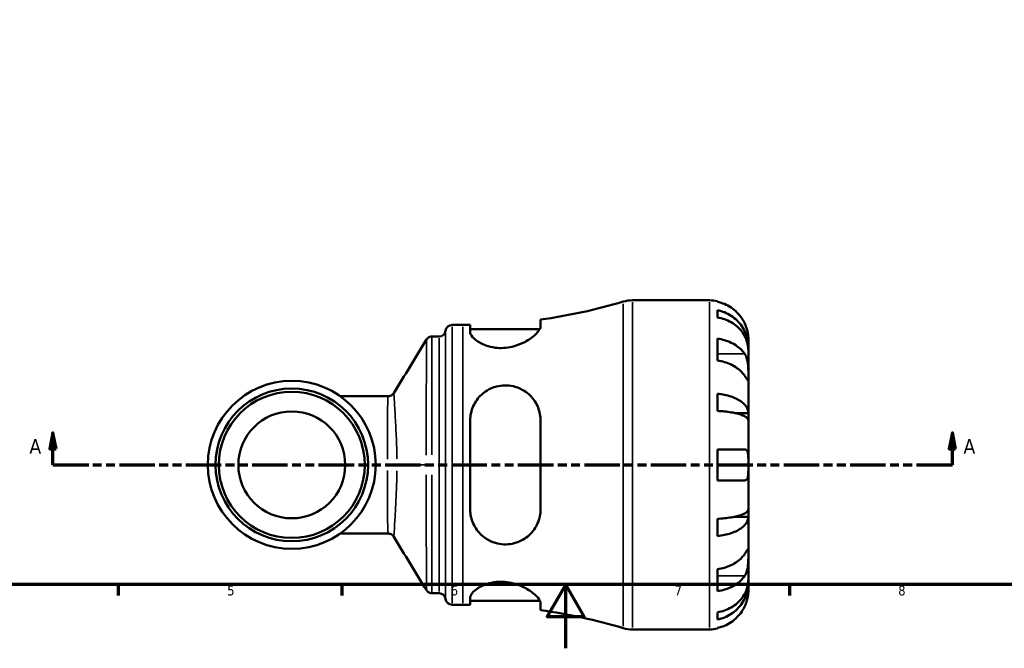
# Model space of a CAD drawing. Header units: millimetres. Extents: x 0 to 902, y -201 to 594.
# Tile 1 of 5: x 249 to 558, y 0 to 197. Entities that reach past the tile are written whole.
import ezdxf

# ---------------------------------------------------------------- set-up
doc = ezdxf.new("R2010")
doc.units = ezdxf.units.MM
doc.linetypes.add('DOUBLE_DASH_CHAIN', pattern=[1.2403, 0.6614, -0.0827, 0.1654, -0.0827, 0.1654, -0.0827])
for name, color, linetype, lineweight in [('Border (ANSI)', 7, 'Continuous', 70), ('Section Line (ANSI)', 7, 'DOUBLE_DASH_CHAIN', 70), ('Visible (ANSI)', 7, 'Continuous', 50), ('Visible Narrow (ANSI)', 7, 'Continuous', 35)]:
    doc.layers.add(name, color=color, linetype=linetype, lineweight=lineweight)
doc.styles.add('Label Text (ANSI)', font='tahoma.ttf')
doc.styles.add('Note Text (ANSI)', font='tahoma.ttf')

# ---------------------------------------------------------------- blocks, each defined once
blk = doc.blocks.new('Borders Default Border')
at = {"layer": 'Border (ANSI)'}
for p, q in [((280.3333282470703, 20), (280.3333282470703, 16.55200004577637)), ((350.4166793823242, 20), (350.4166793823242, 16.55200004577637)), ((490.5833435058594, 20), (490.5833435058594, 16.55200004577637))]:
    blk.add_line(p, q, dxfattribs=at)
at = {"layer": 'Border (ANSI)', "flags": 128}
for points in [[(20, 20), (20, 574.0000152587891), (820.9999847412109, 574.0000152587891), (820.9999847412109, 20), (20, 20)], [(420.4999923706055, 0), (420.4999923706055, 20), (414.7264862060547, 10), (426.2734985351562, 10), (420.4999923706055, 20)]]:
    blk.add_lwpolyline(points, dxfattribs=at)
at = {"layer": 'Border (ANSI)', "color": 230, "true_color": 0xff0080, "char_height": 3.048000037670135, "attachment_point": 7, "style": 'Note Text (ANSI)'}
for s, insert in [('5', (314.4825383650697, 16.48777954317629)), ('6', (384.485404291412, 16.48777954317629)), ('7', (454.5979985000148, 16.55199996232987)), ('8', (524.6301253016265, 16.48283951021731))]:
    blk.add_mtext(s, dxfattribs=dict(at, insert=insert))
blk = doc.blocks.new('2dTransSection0')
at = {"layer": 'Section Line (ANSI)', "linetype": 'Continuous'}
for p, q in [((259.8786636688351, 67.40095770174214), (258.8786636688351, 62.40095770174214)), ((259.8786636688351, 62.40095770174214), (259.8786636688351, 67.40095770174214)), ((260.8786636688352, 62.40095770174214), (259.8786636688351, 67.40095770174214)), ((541.5963106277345, 67.40095770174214), (540.5963106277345, 62.40095770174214)), ((541.5963106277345, 62.40095770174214), (541.5963106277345, 67.40095770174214)), ((542.5963106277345, 62.40095770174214), (541.5963106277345, 67.40095770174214)), ((258.8786636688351, 62.40095770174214), (260.8786636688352, 62.40095770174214)), ((259.8786636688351, 57.40095770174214), (259.8786636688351, 62.40095770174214)), ((540.5963106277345, 62.40095770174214), (542.5963106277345, 62.40095770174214)), ((541.5963106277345, 57.40095770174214), (541.5963106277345, 62.40095770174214)), ((259.8786636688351, 57.40095770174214), (271.0859527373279, 57.40095770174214)), ((530.3890215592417, 57.40095770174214), (541.5963106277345, 57.40095770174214))]:
    blk.add_line(p, q, dxfattribs=at)
at = {"layer": 'Section Line (ANSI)', "linetype": 'DOUBLE_DASH_CHAIN', "ltscale": 16.77698135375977}
blk.add_line((259.8786636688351, 57.40095770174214), (541.5963106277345, 57.40095770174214), dxfattribs=at)
at = {"layer": 'Section Line (ANSI)', "linetype": 'Continuous', "flags": 128}
for points in [[(260.878661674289, 62.40095770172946), (259.8786673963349, 67.40095770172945), (258.8786635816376, 62.40095770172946), (260.878661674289, 62.40095770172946)], [(542.5963149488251, 62.40095770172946), (541.5963111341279, 67.40095770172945), (540.5963073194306, 62.40095770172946), (542.5963149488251, 62.40095770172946)]]:
    blk.add_lwpolyline(points, dxfattribs=at)
at = {"layer": 'Section Line (ANSI)'}
for points in [[(260.878661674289, 62.40095770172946), (259.8786673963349, 67.40095770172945), (258.8786635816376, 62.40095770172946), (260.878661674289, 62.40095770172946)], [(542.5963149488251, 62.40095770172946), (541.5963111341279, 67.40095770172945), (540.5963073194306, 62.40095770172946), (542.5963149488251, 62.40095770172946)]]:
    blk.add_solid(points, dxfattribs=at)
at = {"layer": 'Section Line (ANSI)', "char_height": 4.571999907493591, "attachment_point": 7, "style": 'Label Text (ANSI)'}
for insert in [(252.5184078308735, 60.90095770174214), (545.0670497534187, 60.90095770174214)]:
    blk.add_mtext('A', dxfattribs=dict(at, insert=insert))

msp = doc.modelspace()

# ---------------------------------------------------------------- linework, layer by layer
at = {"layer": 'Visible (ANSI)'}
for p, q in [((441.4115846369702, 108.9009577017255), (465.5683131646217, 108.9009577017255)), ((467.9933131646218, 108.6559829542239), (467.9933131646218, 108.4260016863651)), ((467.9933131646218, 105.7952047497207), (467.9933131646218, 103.5597537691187)), ((412.6133131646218, 100.7018849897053), (412.6133131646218, 102.8659981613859)), ((384.9058131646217, 101.1759577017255), (388.2458131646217, 101.1759577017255)), ((390.5633131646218, 101.1911719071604), (390.5633131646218, 98.93989437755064)), ((390.5633131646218, 99.91595770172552), (412.3984392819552, 99.91595770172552)), ((378.6028701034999, 97.57095770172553), (380.818127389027, 97.57095770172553)), ((467.9933131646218, 96.9105802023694), (467.9933131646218, 90.05164442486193)), ((477.6933131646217, 94.24226523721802), (477.6933131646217, 96.77595770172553)), ((477.6933131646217, 94.242265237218), (477.642127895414, 94.242265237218)), ((477.6933131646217, 93.27790298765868), (477.6933131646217, 94.24226523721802)), ((477.6933131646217, 85.2432872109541), (477.6933131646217, 93.27790298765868)), ((477.6933131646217, 73.62548918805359), (477.6933131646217, 85.24328721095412)), ((364.8944530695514, 78.91230770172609), (349.8099490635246, 78.91230770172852)), ((467.9933131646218, 79.68196215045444), (467.9933131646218, 74.28510607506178)), ((390.5633131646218, 71.26095770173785), (390.5633131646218, 43.54095770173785)), ((412.6133131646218, 43.54095770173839), (412.6133131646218, 71.26095770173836)), ((477.6933131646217, 73.62548918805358), (473.4015756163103, 73.62548918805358)), ((477.6933131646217, 71.29731276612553), (477.6933131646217, 73.62548918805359)), ((477.6933131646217, 57.40095770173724), (477.6933131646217, 71.29731276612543)), ((467.9933131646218, 62.25095770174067), (467.9933131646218, 52.55095770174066)), ((477.6933131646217, 43.50460263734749), (477.6933131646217, 57.40095770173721)), ((477.6933131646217, 41.17642621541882), (477.6933131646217, 43.50460263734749)), ((467.9933131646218, 40.51680932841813), (467.9933131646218, 35.11995325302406)), ((477.6933131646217, 41.17642621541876), (473.4015756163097, 41.17642621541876)), ((477.6933131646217, 29.55862819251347), (477.6933131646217, 41.17642621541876)), ((349.8099490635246, 35.88960770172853), (364.8944530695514, 35.88960770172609)), ((477.6933131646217, 21.52401241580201), (477.6933131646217, 29.55862819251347)), ((467.9933131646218, 24.75027097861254), (467.9933131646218, 17.89133520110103)), ((477.6933131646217, 20.55965016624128), (477.642127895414, 20.55965016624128)), ((477.6933131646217, 20.55965016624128), (477.6933131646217, 21.52401241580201)), ((477.6933131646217, 18.02595770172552), (477.6933131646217, 20.55965016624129)), ((378.6028701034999, 17.23095770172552), (380.818127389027, 17.23095770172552)), ((390.5633131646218, 15.86202102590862), (390.5633131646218, 13.61074349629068)), ((384.9058131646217, 13.62595770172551), (388.2458131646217, 13.62595770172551)), ((390.5633131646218, 14.88595770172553), (412.3984392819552, 14.88595770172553)), ((412.6133131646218, 11.9359172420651), (412.6133131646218, 14.10003041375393)), ((467.9933131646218, 11.24216163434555), (467.9933131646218, 9.006710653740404)), ((467.9933131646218, 6.375913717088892), (467.9933131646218, 6.145932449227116)), ((441.4115846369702, 5.900957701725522), (465.5683131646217, 5.900957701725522))]:
    msp.add_line(p, q, dxfattribs=at)
for centre, radius in [((334.6933131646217, 57.40095770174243), 26.29165), ((334.6933131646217, 57.40095770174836), 23.9015), ((334.6933131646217, 57.40095770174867), 22.8715), ((334.6933131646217, 57.40095770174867), 16.73105)]:
    msp.add_circle(centre, radius, dxfattribs=at)
for centre, radius, start, end in [((388.2458131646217, 277.6898658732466), 176.513908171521, 277.9349435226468, 286.5344708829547), ((441.4115846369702, 98.60095770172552), 10.3, 90, 106.5344708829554), ((465.5683131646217, 96.77595770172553), 12.125, 78.46304096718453, 90), ((380.818127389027, 99.63095770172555), 2.06, 270, 352.8192442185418), ((384.9058131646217, 99.11595770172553), 2.06, 90, 172.8192442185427), ((388.2458131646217, 277.6898658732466), 176.5139081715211, 270, 270.7522737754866), ((380.818127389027, 15.17095770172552), 2.06, 7.180755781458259, 90), ((384.9058131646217, 15.68595770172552), 2.06, 187.180755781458, 270), ((388.2458131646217, -162.8879504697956), 176.513908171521, 89.24772622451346, 90), ((388.2458131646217, -162.8879504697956), 176.513908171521, 73.46552911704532, 82.06505647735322), ((441.4115846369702, 16.20095770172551), 10.3, 253.4655291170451, 270), ((465.5683131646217, 18.02595770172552), 12.125, 270, 281.5369590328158)]:
    msp.add_arc(centre, radius, start, end, dxfattribs=at)
for points, knots in [([(476.5615339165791, 101.625957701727), (476.3071853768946, 102.1758683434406), (475.9968268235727, 102.7354257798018), (475.1894074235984, 103.9480498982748), (474.6626697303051, 104.5815476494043), (473.6035468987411, 105.643691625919), (472.9739800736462, 106.1705585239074), (471.6177962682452, 107.0794171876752), (470.8911698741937, 107.4613949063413), (469.5283021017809, 108.0272989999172), (468.7698611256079, 108.2667750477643), (467.9933131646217, 108.4260016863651)], [5.914314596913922, 5.914314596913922, 5.914314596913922, 5.914314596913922, 6.089730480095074, 6.089730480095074, 6.315130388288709, 6.315130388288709, 6.539719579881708, 6.539719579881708, 6.764308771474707, 6.764308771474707, 6.982426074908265, 6.982426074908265, 6.982426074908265, 6.982426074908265]), ([(467.9933131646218, 105.7952047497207), (468.7705645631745, 105.6410769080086), (469.5297351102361, 105.4091854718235), (470.8931959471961, 104.8613909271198), (471.619834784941, 104.4918307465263), (472.9761360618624, 103.6124704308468), (473.6058056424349, 103.1026806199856), (474.6646842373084, 102.0753087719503), (475.1911477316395, 101.4628065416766), (476.0988695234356, 100.1440758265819), (476.4801442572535, 99.4378579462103), (477.0544659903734, 98.09218161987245), (477.2999289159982, 97.32851426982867), (477.619341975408, 95.76823228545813), (477.6933131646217, 94.97162169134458), (477.6933131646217, 94.24226523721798)], [0.2300348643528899, 0.2300348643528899, 0.2300348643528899, 0.2300348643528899, 0.4483378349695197, 0.4483378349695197, 0.6728956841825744, 0.6728956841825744, 0.8974535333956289, 0.8974535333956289, 1.122626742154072, 1.122626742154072, 1.347799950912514, 1.347799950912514, 1.57380570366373, 1.57380570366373, 1.799811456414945, 1.799811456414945, 1.799811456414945, 1.799811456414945]), ([(477.6933131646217, 93.27790298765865), (477.6933131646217, 93.92701347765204), (477.619341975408, 94.63597860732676), (477.2999289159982, 96.02459373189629), (477.0544659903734, 96.70424013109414), (476.4801442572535, 97.90186114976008), (476.0988695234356, 98.53037884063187), (475.1911477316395, 99.70401888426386), (474.6646842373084, 100.2491317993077), (473.6058056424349, 101.1634691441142), (472.9761360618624, 101.6171703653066), (471.619834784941, 102.3997808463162), (470.8931959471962, 102.7286809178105), (469.5297351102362, 103.216205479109), (468.7705645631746, 103.4225835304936), (467.9933131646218, 103.5597537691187)], [5.405432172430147, 5.405432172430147, 5.405432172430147, 5.405432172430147, 5.631437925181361, 5.631437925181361, 5.857443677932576, 5.857443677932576, 6.082616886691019, 6.082616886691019, 6.307790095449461, 6.307790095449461, 6.532347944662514, 6.532347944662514, 6.756905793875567, 6.756905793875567, 6.975208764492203, 6.975208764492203, 6.975208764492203, 6.975208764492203]), ([(412.6133131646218, 100.7018849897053), (412.6133131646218, 100.4620195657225), (412.5369790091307, 100.1922636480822), (412.0790678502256, 99.27850780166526), (411.4592221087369, 98.55783679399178), (409.6917081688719, 97.05272000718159), (408.5120547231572, 96.26107210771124), (406.106466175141, 95.1027514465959), (404.9777177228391, 94.67986279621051), (402.8909852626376, 94.17792361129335), (401.987537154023, 94.04012793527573), (400.1896653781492, 93.93904212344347), (399.3202626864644, 93.97097400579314), (397.3920270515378, 94.21426192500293), (396.3825439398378, 94.47043846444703), (394.2006359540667, 95.26101707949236), (393.138491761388, 95.85799715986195), (391.5089677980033, 97.09483451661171), (390.9499180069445, 97.73687889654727), (390.610858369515, 98.5329817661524), (390.5633131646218, 98.7426014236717), (390.5633131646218, 98.93989437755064)], [-3.947369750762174, -3.947369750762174, -3.947369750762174, -3.947369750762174, -3.709620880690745, -3.709620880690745, -3.209367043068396, -3.209367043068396, -2.684456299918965, -2.684456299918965, -2.301984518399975, -2.301984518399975, -2.025308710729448, -2.025308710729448, -1.758673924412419, -1.758673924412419, -1.415047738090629, -1.415047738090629, -0.933267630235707, -0.933267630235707, -0.4404998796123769, -0.4404998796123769, -0.2526284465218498, -0.2526284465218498, -0.2526284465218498, -0.2526284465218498]), ([(477.6933131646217, 96.77595770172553), (477.6933131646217, 96.77595770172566), (477.6938225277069, 96.83460528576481), (477.6894468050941, 97.07766003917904), (477.6838752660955, 97.27268065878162), (477.6391703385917, 97.86093123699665), (477.5900586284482, 98.28957136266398), (477.4260122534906, 99.12624810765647), (477.3383737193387, 99.4902712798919), (477.1429905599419, 100.150101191), (477.0474736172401, 100.4356451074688), (476.8295155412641, 101.0161099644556), (476.7073397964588, 101.3088713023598), (476.5703216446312, 101.6069292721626), (476.5659330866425, 101.6164465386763), (476.5615339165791, 101.625957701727)], [-3.375359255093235, -3.375359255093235, -3.375359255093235, -3.375359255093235, -3.24472064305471, -3.24472064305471, -3.100812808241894, -3.100812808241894, -2.913185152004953, -2.913185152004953, -2.785408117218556, -2.785408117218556, -2.690943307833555, -2.690943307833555, -2.594272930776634, -2.594272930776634, -2.591082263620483, -2.591082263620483, -2.591082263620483, -2.591082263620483]), ([(378.6028701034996, 97.57095770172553), (378.3830739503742, 97.57095770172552), (378.1648350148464, 97.53368521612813), (377.7801555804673, 97.4106001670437), (377.6152948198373, 97.32576219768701), (377.3489505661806, 97.15306919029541), (377.2460515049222, 97.06530876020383), (377.0810536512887, 96.90417915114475), (377.0185968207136, 96.83032507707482), (376.9172055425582, 96.69806144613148), (376.8783191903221, 96.63942802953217), (376.8453938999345, 96.5856881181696), (376.8445510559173, 96.58430877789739), (376.8437130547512, 96.58293375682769)], [6.283188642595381, 6.283188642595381, 6.283188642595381, 6.283188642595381, 6.283581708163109, 6.283581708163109, 6.283985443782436, 6.283985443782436, 6.284389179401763, 6.284389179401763, 6.284792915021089, 6.284792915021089, 6.285196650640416, 6.285196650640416, 6.285207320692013, 6.285207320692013, 6.285207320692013, 6.285207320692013]), ([(467.9933131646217, 96.91058020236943), (468.769861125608, 96.79798996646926), (469.5283021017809, 96.62865482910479), (470.8911698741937, 96.22850020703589), (471.6177962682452, 95.95840117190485), (472.9739800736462, 95.31574104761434), (473.6035468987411, 94.94318989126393), (474.6626697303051, 94.19214068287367), (475.1894074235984, 93.74419012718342), (475.9968268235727, 92.88673538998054), (476.3071853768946, 92.49106853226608), (476.5615339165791, 92.10222298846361)], [0.2300371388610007, 0.2300371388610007, 0.2300371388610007, 0.2300371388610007, 0.4481544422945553, 0.4481544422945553, 0.6727436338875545, 0.6727436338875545, 0.8973328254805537, 0.8973328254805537, 1.122732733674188, 1.122732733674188, 1.29814861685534, 1.29814861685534, 1.29814861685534, 1.29814861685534]), ([(476.5615339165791, 85.24328721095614), (476.3071853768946, 85.63213275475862), (475.9968268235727, 86.02779961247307), (475.1894074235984, 86.88525434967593), (474.6626697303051, 87.3332049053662), (473.6035468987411, 88.08425411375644), (472.9739800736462, 88.45680527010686), (471.6177962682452, 89.09946539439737), (470.8911698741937, 89.36956442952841), (469.5283021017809, 89.76971905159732), (468.7698611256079, 89.93905418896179), (467.9933131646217, 90.05164442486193)], [5.914314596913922, 5.914314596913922, 5.914314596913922, 5.914314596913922, 6.089730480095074, 6.089730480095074, 6.315130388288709, 6.315130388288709, 6.539719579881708, 6.539719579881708, 6.764308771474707, 6.764308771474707, 6.982426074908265, 6.982426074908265, 6.982426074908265, 6.982426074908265]), ([(476.5615339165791, 92.10222298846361), (476.6151757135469, 92.02021593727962), (476.6671855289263, 91.93470682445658), (476.8493993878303, 91.61208365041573), (476.968345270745, 91.35603078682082), (477.1861228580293, 90.78059796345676), (477.2814170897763, 90.46117141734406), (477.4726177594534, 89.64098703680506), (477.5481169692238, 89.13251966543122), (477.65597040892, 88.00435458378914), (477.6770289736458, 87.39734442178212), (477.695565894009, 86.23597786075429), (477.6933131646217, 85.69702215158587), (477.6933131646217, 85.2432872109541)], [-0.7809009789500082, -0.7809009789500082, -0.7809009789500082, -0.7809009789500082, -0.7424964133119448, -0.7424964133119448, -0.6416801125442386, -0.6416801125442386, -0.5330879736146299, -0.5330879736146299, -0.3772794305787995, -0.3772794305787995, -0.1925034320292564, -0.1925034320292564, 0, 0, 0, 0]), ([(477.6933131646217, 85.2432872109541), (477.6933131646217, 84.97516044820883), (477.69360980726, 84.73942780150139), (477.691114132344, 84.32864609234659), (477.6880573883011, 84.16055552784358), (477.6633243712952, 83.88369946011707), (477.6361498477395, 83.81107648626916), (477.5250611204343, 83.83690747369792), (477.4444682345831, 83.9275177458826), (477.2469803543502, 84.20080533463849), (477.1499087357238, 84.3453450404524), (476.9268406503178, 84.68351618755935), (476.8031678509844, 84.87345020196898), (476.6322776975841, 85.13508432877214), (476.5972652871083, 85.18866144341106), (476.5615339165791, 85.24328721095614)], [0, 0, 0, 0, 0.1137565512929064, 0.1137565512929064, 0.2353809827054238, 0.2353809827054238, 0.394308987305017, 0.394308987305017, 0.5463068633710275, 0.5463068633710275, 0.6520405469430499, 0.6520405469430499, 0.7538182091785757, 0.7538182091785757, 0.7793379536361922, 0.7793379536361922, 0.7793379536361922, 0.7793379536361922]), ([(390.5633131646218, 71.26095770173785), (390.5633131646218, 71.27129588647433), (390.5633277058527, 71.28163335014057), (390.5656127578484, 72.09397386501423), (390.6552722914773, 72.88617868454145), (391.1519382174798, 75.1177877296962), (391.7705132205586, 76.49183637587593), (393.4865279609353, 78.87888058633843), (394.5792480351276, 79.90409124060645), (396.7676386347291, 81.23157698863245), (397.7523543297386, 81.65386936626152), (399.6440310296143, 82.14801816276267), (400.5079864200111, 82.26751615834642), (402.3177170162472, 82.30170411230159), (403.2379452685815, 82.19982905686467), (405.3387397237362, 81.70328090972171), (406.4635053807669, 81.22019988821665), (408.8222964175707, 79.73390728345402), (409.9621106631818, 78.60309278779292), (411.6077899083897, 76.08058154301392), (412.1646159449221, 74.71250033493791), (412.551998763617, 72.5968589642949), (412.6133131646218, 71.93251583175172), (412.6133131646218, 71.26095770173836)], [-3.89554083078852, -3.89554083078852, -3.89554083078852, -3.89554083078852, -3.892275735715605, -3.892275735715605, -3.638943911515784, -3.638943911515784, -3.157972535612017, -3.157972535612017, -2.685781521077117, -2.685781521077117, -2.357583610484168, -2.357583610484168, -2.094208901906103, -2.094208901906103, -1.81103676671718, -1.81103676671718, -1.42306939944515, -1.42306939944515, -0.897973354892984, -0.897973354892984, -0.4181575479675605, -0.4181575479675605, -0.2054532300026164, -0.2054532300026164, -0.2054532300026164, -0.2054532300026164]), ([(366.6454852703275, 79.89101388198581), (366.6125752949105, 79.83739347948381), (366.5726122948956, 79.77742793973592), (366.4686214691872, 79.64288343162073), (366.4046077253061, 79.56808021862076), (366.2368248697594, 79.40647325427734), (366.1326573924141, 79.3192574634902), (365.8669405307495, 79.14989292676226), (365.70417189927, 79.06798865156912), (365.3254805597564, 78.94819253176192), (365.1097570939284, 78.91230770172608), (364.8944530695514, 78.91230770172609)], [1.535033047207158, 1.535033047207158, 1.535033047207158, 1.535033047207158, 1.538643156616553, 1.538643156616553, 1.542253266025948, 1.542253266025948, 1.545863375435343, 1.545863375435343, 1.549473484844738, 1.549473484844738, 1.553083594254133, 1.553083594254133, 1.553083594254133, 1.553083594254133]), ([(467.9933131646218, 79.68196215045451), (468.7705645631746, 79.60116270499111), (469.5297351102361, 79.47959674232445), (470.8931959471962, 79.19242282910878), (471.619834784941, 78.99868588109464), (472.9761360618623, 78.5376930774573), (473.6058056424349, 78.27044263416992), (474.6646842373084, 77.73185677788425), (475.1911477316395, 77.41076073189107), (476.0988695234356, 76.71943391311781), (476.4801442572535, 76.3492086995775), (477.0544659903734, 75.64375600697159), (477.2999289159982, 75.24341368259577), (477.619341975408, 74.4254568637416), (477.6933131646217, 74.00784448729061), (477.6933131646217, 73.62548918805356)], [0.2300348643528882, 0.2300348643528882, 0.2300348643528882, 0.2300348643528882, 0.4483378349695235, 0.4483378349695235, 0.6728956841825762, 0.6728956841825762, 0.8974535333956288, 0.8974535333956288, 1.122626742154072, 1.122626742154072, 1.347799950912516, 1.347799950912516, 1.57380570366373, 1.57380570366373, 1.799811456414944, 1.799811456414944, 1.799811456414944, 1.799811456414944]), ([(477.6933131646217, 71.29731276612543), (477.6933131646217, 71.48593717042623), (477.619341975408, 71.69195467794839), (477.2999289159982, 72.09547103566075), (477.0544659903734, 72.29296884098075), (476.4801442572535, 72.64098440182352), (476.0988695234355, 72.82362476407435), (475.1911477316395, 73.16467171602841), (474.6646842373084, 73.32307556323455), (473.6058056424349, 73.58877198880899), (472.9761360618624, 73.7206125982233), (471.619834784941, 73.94803063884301), (470.8931959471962, 74.04360540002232), (469.5297351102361, 74.1852747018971), (468.7705645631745, 74.24524590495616), (467.9933131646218, 74.28510607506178)], [5.405432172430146, 5.405432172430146, 5.405432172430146, 5.405432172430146, 5.63143792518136, 5.63143792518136, 5.857443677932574, 5.857443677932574, 6.082616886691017, 6.082616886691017, 6.307790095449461, 6.307790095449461, 6.532347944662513, 6.532347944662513, 6.756905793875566, 6.756905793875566, 6.975208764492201, 6.975208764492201, 6.975208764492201, 6.975208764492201]), ([(467.9933131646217, 62.25095770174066), (468.769861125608, 62.25095770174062), (469.5283021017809, 62.25095770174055), (470.8911698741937, 62.25095770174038), (471.6177962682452, 62.25095770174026), (472.9739800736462, 62.25095770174), (473.6035468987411, 62.25095770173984), (474.6626697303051, 62.25095770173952), (475.1894074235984, 62.25095770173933), (475.9968268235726, 62.25095770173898), (476.3071853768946, 62.25095770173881), (476.5615339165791, 62.25095770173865)], [0.2300371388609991, 0.2300371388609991, 0.2300371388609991, 0.2300371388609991, 0.4481544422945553, 0.4481544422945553, 0.6727436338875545, 0.6727436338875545, 0.8973328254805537, 0.8973328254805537, 1.122732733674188, 1.122732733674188, 1.29814861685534, 1.29814861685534, 1.29814861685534, 1.29814861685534]), ([(476.5615339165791, 62.25095770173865), (476.6558956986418, 62.25095770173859), (476.7451469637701, 62.23809321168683), (476.9192407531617, 62.18253826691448), (477.002724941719, 62.13755604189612), (477.1755735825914, 61.99660463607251), (477.2594929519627, 61.89070530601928), (477.4612052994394, 61.51297563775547), (477.5461343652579, 61.1824441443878), (477.656442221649, 60.34008490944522), (477.6771477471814, 59.82951652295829), (477.6955517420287, 58.67772252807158), (477.6933131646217, 58.0431549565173), (477.6933131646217, 57.40095770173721)], [-0.7851646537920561, -0.7851646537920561, -0.7851646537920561, -0.7851646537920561, -0.7167420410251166, -0.7167420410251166, -0.642593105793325, -0.642593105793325, -0.5481733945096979, -0.5481733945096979, -0.3758449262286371, -0.3758449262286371, -0.1926591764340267, -0.1926591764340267, 0, 0, 0, 0]), ([(477.6933131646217, 57.40095770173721), (477.6933131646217, 56.91565866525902), (477.6940887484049, 56.43322090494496), (477.6873168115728, 55.44860830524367), (477.6784866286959, 54.95806706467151), (477.619504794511, 54.11984967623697), (477.5730441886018, 53.76972395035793), (477.4283529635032, 53.22857575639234), (477.3390308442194, 53.02706463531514), (477.1512620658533, 52.78287225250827), (477.0696448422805, 52.70981801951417), (476.8965630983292, 52.60925432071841), (476.8073473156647, 52.57810652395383), (476.6629710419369, 52.5547896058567), (476.6130222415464, 52.55095770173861), (476.5615339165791, 52.55095770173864)], [0, 0, 0, 0, 0.1455897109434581, 0.1455897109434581, 0.3093084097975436, 0.3093084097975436, 0.4583050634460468, 0.4583050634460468, 0.58735107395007, 0.58735107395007, 0.667754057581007, 0.667754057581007, 0.7399915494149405, 0.7399915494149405, 0.7763224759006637, 0.7763224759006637, 0.7763224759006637, 0.7763224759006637]), ([(476.5615339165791, 52.55095770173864), (476.3071853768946, 52.55095770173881), (475.9968268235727, 52.55095770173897), (475.1894074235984, 52.55095770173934), (474.6626697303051, 52.55095770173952), (473.6035468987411, 52.55095770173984), (472.9739800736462, 52.55095770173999), (471.6177962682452, 52.55095770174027), (470.8911698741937, 52.55095770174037), (469.5283021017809, 52.55095770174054), (468.7698611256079, 52.55095770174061), (467.9933131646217, 52.55095770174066)], [5.914314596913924, 5.914314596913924, 5.914314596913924, 5.914314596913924, 6.089730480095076, 6.089730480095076, 6.31513038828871, 6.31513038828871, 6.539719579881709, 6.539719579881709, 6.764308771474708, 6.764308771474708, 6.982426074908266, 6.982426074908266, 6.982426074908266, 6.982426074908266]), ([(412.6133131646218, 43.54095770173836), (412.6133131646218, 42.79157853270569), (412.5369790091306, 42.05141951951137), (412.0790678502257, 39.81381636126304), (411.4592221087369, 38.40734239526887), (409.6917081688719, 35.90224608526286), (408.5120547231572, 34.81165785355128), (406.1064661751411, 33.41618278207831), (404.9777177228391, 32.97742388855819), (402.8909852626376, 32.55678508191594), (401.987537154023, 32.4851303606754), (400.1896653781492, 32.56942118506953), (399.3202626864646, 32.71609120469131), (397.3920270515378, 33.2831500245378), (396.3825439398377, 33.76127666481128), (394.2006359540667, 35.21538495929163), (393.138491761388, 36.30569036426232), (391.5089677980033, 38.8232495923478), (390.9499180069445, 40.26317199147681), (390.6108583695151, 42.36179700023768), (390.5633131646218, 42.94966336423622), (390.5633131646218, 43.54095770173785)], [-3.947369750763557, -3.947369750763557, -3.947369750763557, -3.947369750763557, -3.709620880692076, -3.709620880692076, -3.209367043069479, -3.209367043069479, -2.684456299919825, -2.684456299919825, -2.301984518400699, -2.301984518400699, -2.025308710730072, -2.025308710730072, -1.758673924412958, -1.758673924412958, -1.415047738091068, -1.415047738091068, -0.9332676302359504, -0.9332676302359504, -0.4404998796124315, -0.4404998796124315, -0.2526284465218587, -0.2526284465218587, -0.2526284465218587, -0.2526284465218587]), ([(467.9933131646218, 40.51680932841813), (468.7705645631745, 40.55666949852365), (469.5297351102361, 40.61664070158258), (470.8931959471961, 40.75831000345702), (471.619834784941, 40.8538847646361), (472.9761360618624, 41.08130280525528), (473.6058056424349, 41.21314341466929), (474.6646842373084, 41.4788398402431), (475.1911477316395, 41.63724368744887), (476.0988695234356, 41.97829063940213), (476.4801442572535, 42.16093100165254), (477.0544659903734, 42.5089465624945), (477.2999289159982, 42.70644436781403), (477.619341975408, 43.10996072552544), (477.6933131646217, 43.31597823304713), (477.6933131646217, 43.5046026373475)], [0.230034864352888, 0.230034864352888, 0.230034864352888, 0.230034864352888, 0.4483378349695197, 0.4483378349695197, 0.6728956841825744, 0.6728956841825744, 0.8974535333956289, 0.8974535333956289, 1.122626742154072, 1.122626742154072, 1.347799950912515, 1.347799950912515, 1.57380570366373, 1.57380570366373, 1.799811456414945, 1.799811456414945, 1.799811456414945, 1.799811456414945]), ([(477.6933131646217, 41.17642621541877), (477.6933131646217, 40.79407091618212), (477.619341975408, 40.37645853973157), (477.2999289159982, 39.55850172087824), (477.0544659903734, 39.15815939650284), (476.4801442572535, 38.45270670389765), (476.0988695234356, 38.08248149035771), (475.1911477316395, 37.39115467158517), (474.6646842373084, 37.07005862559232), (473.6058056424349, 36.53147276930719), (472.9761360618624, 36.2642223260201), (471.619834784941, 35.80322952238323), (470.8931959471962, 35.6094925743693), (469.5297351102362, 35.32231866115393), (468.7705645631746, 35.20075269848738), (467.9933131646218, 35.11995325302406)], [5.405432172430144, 5.405432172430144, 5.405432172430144, 5.405432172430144, 5.631437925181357, 5.631437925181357, 5.857443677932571, 5.857443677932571, 6.082616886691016, 6.082616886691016, 6.30779009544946, 6.30779009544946, 6.532347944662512, 6.532347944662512, 6.756905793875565, 6.756905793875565, 6.975208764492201, 6.975208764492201, 6.975208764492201, 6.975208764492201]), ([(364.8944530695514, 35.88960770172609), (365.1097594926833, 35.88960770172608), (365.3254847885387, 35.85372206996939), (365.7041777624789, 35.73392436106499), (365.8669462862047, 35.65201937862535), (366.1326622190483, 35.48265429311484), (366.2368289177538, 35.3954386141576), (366.4046103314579, 35.23383231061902), (366.4686233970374, 35.15902962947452), (366.5726131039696, 35.02448626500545), (366.612575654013, 34.96452133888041), (366.6454852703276, 34.91090152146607)], [-1.553073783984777, -1.553073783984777, -1.553073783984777, -1.553073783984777, -1.549463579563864, -1.549463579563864, -1.545853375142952, -1.545853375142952, -1.54224317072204, -1.54224317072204, -1.538632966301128, -1.538632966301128, -1.535022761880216, -1.535022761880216, -1.535022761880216, -1.535022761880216]), ([(476.5615339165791, 29.55862819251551), (476.6151757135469, 29.64063524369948), (476.6671855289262, 29.72026289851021), (476.8493993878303, 29.99933725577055), (476.9683452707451, 30.18185548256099), (477.1861228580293, 30.51066862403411), (477.2814170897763, 30.65118474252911), (477.4726177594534, 30.90845049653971), (477.5481169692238, 30.98482894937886), (477.65597040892, 30.97172238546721), (477.6770289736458, 30.84869772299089), (477.695565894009, 30.37122555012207), (477.6933131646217, 30.01236313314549), (477.6933131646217, 29.55862819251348)], [-0.7809009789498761, -0.7809009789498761, -0.7809009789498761, -0.7809009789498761, -0.7424964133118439, -0.7424964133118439, -0.6416801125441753, -0.6416801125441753, -0.5330879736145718, -0.5330879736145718, -0.377279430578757, -0.377279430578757, -0.1925034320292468, -0.1925034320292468, 0, 0, 0, 0]), ([(467.9933131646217, 24.75027097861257), (468.769861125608, 24.86286121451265), (469.5283021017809, 25.03219635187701), (470.8911698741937, 25.43235097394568), (471.6177962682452, 25.70245000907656), (472.9739800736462, 26.3451101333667), (473.6035468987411, 26.71766128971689), (474.6626697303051, 27.4687104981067), (475.1894074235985, 27.91666105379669), (475.9968268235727, 28.77411579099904), (476.3071853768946, 29.16978264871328), (476.5615339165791, 29.55862819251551)], [0.230037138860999, 0.230037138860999, 0.230037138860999, 0.230037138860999, 0.4481544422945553, 0.4481544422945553, 0.6727436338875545, 0.6727436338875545, 0.8973328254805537, 0.8973328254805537, 1.122732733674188, 1.122732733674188, 1.29814861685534, 1.29814861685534, 1.29814861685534, 1.29814861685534]), ([(477.6933131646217, 29.55862819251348), (477.6933131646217, 29.29050142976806), (477.69360980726, 28.99187976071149), (477.691114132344, 28.32358784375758), (477.6880573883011, 27.95306936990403), (477.6633243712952, 27.06062555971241), (477.6361498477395, 26.53398314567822), (477.5250611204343, 25.50408282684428), (477.4444682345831, 25.01167515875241), (477.2469803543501, 24.22075301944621), (477.1499087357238, 23.91384347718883), (476.9268406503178, 23.35213237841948), (476.8031678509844, 23.09855326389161), (476.6322776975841, 22.8105052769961), (476.5972652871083, 22.75431818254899), (476.5615339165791, 22.69969241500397)], [0, 0, 0, 0, 0.1137565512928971, 0.1137565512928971, 0.2353809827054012, 0.2353809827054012, 0.3943089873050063, 0.3943089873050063, 0.5463068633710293, 0.5463068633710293, 0.652040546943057, 0.652040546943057, 0.7538182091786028, 0.7538182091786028, 0.7793379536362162, 0.7793379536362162, 0.7793379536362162, 0.7793379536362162]), ([(476.5615339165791, 22.69969241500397), (476.3071853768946, 22.31084687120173), (475.9968268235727, 21.9151800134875), (475.1894074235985, 21.05772527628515), (474.6626697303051, 20.60977472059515), (473.6035468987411, 19.85872551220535), (472.9739800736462, 19.48617435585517), (471.6177962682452, 18.84351423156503), (470.8911698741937, 18.57341519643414), (469.5283021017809, 18.17326057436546), (468.769861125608, 18.00392543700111), (467.9933131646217, 17.89133520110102)], [5.914314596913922, 5.914314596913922, 5.914314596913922, 5.914314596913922, 6.089730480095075, 6.089730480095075, 6.31513038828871, 6.31513038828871, 6.539719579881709, 6.539719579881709, 6.764308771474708, 6.764308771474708, 6.982426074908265, 6.982426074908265, 6.982426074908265, 6.982426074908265]), ([(390.5633131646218, 15.86202102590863), (390.5633131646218, 15.86547049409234), (390.5633277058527, 15.86892380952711), (390.5656127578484, 16.14061427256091), (390.6552722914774, 16.43051535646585), (391.1519382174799, 17.31473195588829), (391.7705132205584, 17.94843347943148), (393.4865279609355, 19.14734040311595), (394.5792480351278, 19.71544722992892), (396.7676386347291, 20.43346829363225), (397.7523543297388, 20.65387445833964), (399.6440310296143, 20.84828842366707), (400.5079864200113, 20.86016432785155), (402.3177170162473, 20.72012677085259), (403.2379452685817, 20.55794039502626), (405.3387397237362, 20.00095698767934), (406.4635053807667, 19.54996452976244), (408.8222964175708, 18.34964921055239), (409.9621106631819, 17.55071856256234), (411.6077899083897, 16.07959218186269), (412.1646159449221, 15.39832432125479), (412.551998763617, 14.55397486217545), (412.6133131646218, 14.31498644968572), (412.6133131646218, 14.10003041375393)], [-3.89554083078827, -3.89554083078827, -3.89554083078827, -3.89554083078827, -3.89227573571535, -3.89227573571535, -3.638943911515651, -3.638943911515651, -3.157972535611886, -3.157972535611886, -2.685781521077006, -2.685781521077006, -2.357583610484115, -2.357583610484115, -2.094208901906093, -2.094208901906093, -1.811036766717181, -1.811036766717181, -1.423069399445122, -1.423069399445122, -0.8979733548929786, -0.8979733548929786, -0.4181575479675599, -0.4181575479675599, -0.2054532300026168, -0.2054532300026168, -0.2054532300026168, -0.2054532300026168]), ([(467.9933131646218, 11.2421616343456), (468.7705645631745, 11.37933187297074), (469.5297351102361, 11.58570992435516), (470.8931959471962, 12.0732344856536), (471.619834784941, 12.40213455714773), (472.9761360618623, 13.18474503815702), (473.6058056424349, 13.63844625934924), (474.6646842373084, 14.55278360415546), (475.1911477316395, 15.09789651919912), (476.0988695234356, 16.27153656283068), (476.4801442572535, 16.90005425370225), (477.0544659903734, 18.09767527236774), (477.2999289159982, 18.77732167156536), (477.619341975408, 20.1659367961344), (477.6933131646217, 20.87490192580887), (477.6933131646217, 21.52401241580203)], [0.2300348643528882, 0.2300348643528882, 0.2300348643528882, 0.2300348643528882, 0.4483378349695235, 0.4483378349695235, 0.6728956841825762, 0.6728956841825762, 0.8974535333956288, 0.8974535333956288, 1.122626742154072, 1.122626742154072, 1.347799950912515, 1.347799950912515, 1.57380570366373, 1.57380570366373, 1.799811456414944, 1.799811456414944, 1.799811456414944, 1.799811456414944]), ([(477.6933131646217, 20.5596501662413), (477.6933131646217, 19.83029371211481), (477.619341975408, 19.0336831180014), (477.2999289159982, 17.47340113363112), (477.0544659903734, 16.70973378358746), (476.4801442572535, 15.36405745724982), (476.0988695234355, 14.65783957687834), (475.1911477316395, 13.3391088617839), (474.6646842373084, 12.72660663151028), (473.6058056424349, 11.6992347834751), (472.9761360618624, 11.18944497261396), (471.619834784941, 10.31008465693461), (470.8931959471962, 9.940524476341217), (469.5297351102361, 9.392729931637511), (468.7705645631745, 9.160838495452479), (467.9933131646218, 9.006710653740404)], [5.405432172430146, 5.405432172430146, 5.405432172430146, 5.405432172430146, 5.63143792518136, 5.63143792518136, 5.857443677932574, 5.857443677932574, 6.082616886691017, 6.082616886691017, 6.307790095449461, 6.307790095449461, 6.532347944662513, 6.532347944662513, 6.756905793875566, 6.756905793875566, 6.975208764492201, 6.975208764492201, 6.975208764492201, 6.975208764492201]), ([(376.8437130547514, 18.21898164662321), (376.8754215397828, 18.16695327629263), (376.9138438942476, 18.10869015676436), (377.0139701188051, 17.97720935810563), (377.0756225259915, 17.90377412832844), (377.238486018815, 17.74331689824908), (377.3400346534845, 17.65581425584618), (377.6032197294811, 17.48288624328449), (377.7662488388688, 17.39751110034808), (378.153103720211, 17.27037116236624), (378.3771075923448, 17.2309577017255), (378.6028701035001, 17.23095770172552)], [3.1395872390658, 3.1395872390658, 3.1395872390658, 3.1395872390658, 3.139990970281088, 3.139990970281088, 3.140394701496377, 3.140394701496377, 3.140798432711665, 3.140798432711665, 3.141202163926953, 3.141202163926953, 3.141605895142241, 3.141605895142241, 3.141605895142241, 3.141605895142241]), ([(476.5615339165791, 13.17595770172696), (476.6318666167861, 13.32801951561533), (476.699311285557, 13.48127253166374), (476.8802070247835, 13.91430844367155), (476.9857665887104, 14.19403466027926), (477.1868278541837, 14.78745373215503), (477.2777541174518, 15.09730581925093), (477.4703908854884, 15.85759899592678), (477.5479659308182, 16.28189544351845), (477.6562434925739, 17.07635397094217), (477.6770868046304, 17.41647603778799), (477.6955800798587, 17.89904430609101), (477.6933131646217, 18.02595770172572), (477.6933131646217, 18.02595770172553)], [-0.7750770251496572, -0.7750770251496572, -0.7750770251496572, -0.7750770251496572, -0.725603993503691, -0.725603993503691, -0.6359426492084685, -0.6359426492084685, -0.5336564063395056, -0.5336564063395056, -0.3753162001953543, -0.3753162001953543, -0.1921678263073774, -0.1921678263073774, 0, 0, 0, 0]), ([(467.9933131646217, 6.37591371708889), (468.769861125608, 6.535140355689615), (469.5283021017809, 6.774616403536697), (470.8911698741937, 7.340520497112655), (471.6177962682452, 7.722498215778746), (472.9739800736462, 8.631356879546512), (473.6035468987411, 9.158223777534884), (474.6626697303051, 10.22036775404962), (475.1894074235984, 10.85386550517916), (475.9968268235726, 12.06648962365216), (476.3071853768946, 12.62604706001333), (476.5615339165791, 13.17595770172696)], [0.230037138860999, 0.230037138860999, 0.230037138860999, 0.230037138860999, 0.4481544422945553, 0.4481544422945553, 0.6727436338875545, 0.6727436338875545, 0.8973328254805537, 0.8973328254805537, 1.122732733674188, 1.122732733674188, 1.29814861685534, 1.29814861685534, 1.29814861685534, 1.29814861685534])]:
    msp.add_open_spline(points, degree=3, knots=knots, dxfattribs=at)
for points in [[(366.6454852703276, 79.89101388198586), (370.0546862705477, 85.44564367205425), (373.4496794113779, 91.01388688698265), (376.8437130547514, 96.58293375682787)], [(376.8437130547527, 18.21898164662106), (373.4496794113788, 23.78802851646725), (370.0546862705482, 29.35627173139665), (366.6454852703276, 34.91090152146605)]]:
    msp.add_open_spline(points, degree=3, dxfattribs=at)
at = {"layer": 'Visible Narrow (ANSI)'}
for p, q in [((441.4115846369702, 108.2669072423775), (441.4115846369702, 6.535008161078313)), ((465.5683131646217, 6.535008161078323), (465.5683131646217, 108.2669072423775)), ((438.4802855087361, 6.955682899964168), (438.4802855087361, 107.8462325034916)), ((382.8619702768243, 98.85670657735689), (382.8619702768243, 15.94520882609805)), ((384.9058131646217, 100.6370148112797), (384.9058131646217, 14.16490059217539)), ((388.2458131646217, 14.1649005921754), (388.2458131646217, 100.6370148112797)), ((380.818127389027, 17.72551706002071), (380.818127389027, 97.07639834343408)), ((476.1331228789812, 92.10222298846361), (468.4217242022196, 92.10222298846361)), ((367.5233441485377, 57.4009577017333), (364.8391388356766, 57.40095770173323)), ((376.370060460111, 57.40095770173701), (368.0838953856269, 57.40095770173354)), ((376.8890781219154, 57.40095770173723), (378.4161977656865, 57.40095770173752)), ((476.1331228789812, 22.69969241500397), (468.4217242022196, 22.69969241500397))]:
    msp.add_line(p, q, dxfattribs=at)
for points, knots in [([(376.8429264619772, 96.460623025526), (376.8418248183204, 96.1278833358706), (376.8406246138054, 95.1196286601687), (376.8378854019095, 91.49592567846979), (376.836328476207, 88.58912921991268), (376.8335645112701, 81.35533362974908), (376.8323771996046, 77.02971899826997), (376.8309590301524, 68.55156243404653), (376.8305788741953, 64.54119511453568), (376.8304512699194, 60.48038506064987)], [6.36364603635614, 6.36364603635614, 6.36364603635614, 6.36364603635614, 6.685692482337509, 6.685692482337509, 7.075143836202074, 7.075143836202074, 7.464578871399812, 7.464578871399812, 7.77554291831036, 7.77554291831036, 7.77554291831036, 7.77554291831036]), ([(378.515300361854, 60.55242116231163), (378.5166965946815, 64.70169560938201), (378.5207422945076, 68.80031866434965), (378.5337971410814, 77.47491584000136), (378.5435163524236, 81.90737825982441), (378.5627114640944, 89.32986435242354), (378.5721760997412, 92.31803752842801), (378.5874399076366, 96.05986099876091), (378.5936342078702, 97.10407953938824), (378.5990598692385, 97.44638464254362)], [-7.775441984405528, -7.775441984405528, -7.775441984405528, -7.775441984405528, -7.464578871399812, -7.464578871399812, -7.075143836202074, -7.075143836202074, -6.685692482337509, -6.685692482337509, -6.361728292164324, -6.361728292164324, -6.361728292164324, -6.361728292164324]), ([(364.8678370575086, 78.84675847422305), (364.8661056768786, 78.83830790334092), (364.8643727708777, 78.8290310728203), (364.8149931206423, 78.54135482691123), (364.7664012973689, 77.64351069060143), (364.6939554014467, 74.85319892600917), (364.6703163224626, 73.0163303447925), (364.6605730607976, 68.89803754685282), (364.6699728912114, 66.71201069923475), (364.687730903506, 63.12111747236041), (364.6940123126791, 61.85053840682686), (364.699646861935, 60.09070845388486), (364.7008550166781, 59.62225468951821), (364.7017356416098, 59.15212629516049)], [1.632509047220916, 1.632509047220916, 1.632509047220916, 1.632509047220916, 1.647943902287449, 1.647943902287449, 2.072011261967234, 2.072011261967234, 2.474095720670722, 2.474095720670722, 2.819585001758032, 2.819585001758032, 2.998009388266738, 2.998009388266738, 3.062167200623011, 3.062167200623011, 3.062167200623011, 3.062167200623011]), ([(367.6139130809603, 59.24601880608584), (367.6089085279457, 59.72887295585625), (367.6019997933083, 60.21001989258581), (367.5687270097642, 62.0367236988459), (367.5299024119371, 63.36062021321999), (367.3917298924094, 67.10335890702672), (367.2722765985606, 69.38360813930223), (367.0395786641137, 73.68715081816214), (366.931018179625, 75.61223520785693), (366.7664207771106, 78.54425381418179), (366.7107863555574, 79.49280133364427), (366.6696442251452, 79.81387364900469), (366.6668074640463, 79.83292327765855), (366.6640651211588, 79.84811099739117)], [-3.061264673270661, -3.061264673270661, -3.061264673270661, -3.061264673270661, -2.998009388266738, -2.998009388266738, -2.819585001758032, -2.819585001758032, -2.474095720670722, -2.474095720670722, -2.072011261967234, -2.072011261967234, -1.647943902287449, -1.647943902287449, -1.615361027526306, -1.615361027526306, -1.615361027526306, -1.615361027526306]), ([(364.7016789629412, 55.6499292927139), (364.6995563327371, 54.5408893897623), (364.6956450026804, 53.4411444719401), (364.6808177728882, 50.13111287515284), (364.6680733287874, 48.01183460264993), (364.6614342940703, 44.20512916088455), (364.6676548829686, 42.51302449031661), (364.7073294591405, 39.113768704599), (364.7491843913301, 37.6421254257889), (364.8192076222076, 36.35160543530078), (364.843529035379, 36.07468981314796), (364.8677329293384, 35.95634108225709)], [-3.062166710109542, -3.062166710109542, -3.062166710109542, -3.062166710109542, -2.910798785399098, -2.910798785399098, -2.595407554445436, -2.595407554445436, -2.281101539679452, -2.281101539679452, -1.848045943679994, -1.848045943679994, -1.632499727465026, -1.632499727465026, -1.632499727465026, -1.632499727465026]), ([(366.6640272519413, 34.95495470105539), (366.6835814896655, 35.06424274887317), (366.7080653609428, 35.36787904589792), (366.7977967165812, 36.76662339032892), (366.8819259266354, 38.31437203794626), (367.0799050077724, 41.87509864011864), (367.179669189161, 43.6441368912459), (367.3813236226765, 47.61729135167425), (367.482287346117, 49.82640227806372), (367.5790526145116, 53.26883390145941), (367.60175290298, 54.40762810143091), (367.6137685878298, 55.55604876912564)], [1.615351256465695, 1.615351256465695, 1.615351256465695, 1.615351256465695, 1.848045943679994, 1.848045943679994, 2.281101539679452, 2.281101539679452, 2.595407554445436, 2.595407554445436, 2.910798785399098, 2.910798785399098, 3.061264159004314, 3.061264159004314, 3.061264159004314, 3.061264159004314]), ([(376.8304509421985, 54.32144708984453), (376.8305406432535, 51.4500575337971), (376.8307562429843, 48.60387943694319), (376.8317089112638, 40.9510505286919), (376.8327393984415, 36.35540885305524), (376.8352912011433, 28.56986903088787), (376.8367785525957, 25.34823163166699), (376.8398637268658, 20.39387693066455), (376.841452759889, 18.8134825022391), (376.8428884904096, 18.35233179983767), (376.8429077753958, 18.34633690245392), (376.8429270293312, 18.34055117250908)], [1.649235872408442, 1.649235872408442, 1.649235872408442, 1.649235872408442, 1.86911229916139, 1.86911229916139, 2.260844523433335, 2.260844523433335, 2.642163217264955, 2.642163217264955, 3.055510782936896, 3.055510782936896, 3.061147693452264, 3.061147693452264, 3.061147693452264, 3.061147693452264]), ([(378.5990619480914, 17.35480357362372), (378.5989355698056, 17.36273058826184), (378.5988087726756, 17.37104317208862), (378.5917209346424, 17.85567457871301), (378.5834560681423, 19.48688419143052), (378.5654755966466, 24.58323182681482), (378.5558707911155, 27.89234901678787), (378.5370142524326, 35.87563249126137), (378.5278531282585, 40.58153858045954), (378.5185498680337, 48.40773617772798), (378.5162632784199, 51.31591730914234), (378.5152910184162, 54.24943075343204)], [-3.063065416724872, -3.063065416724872, -3.063065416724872, -3.063065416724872, -3.055510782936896, -3.055510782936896, -2.642163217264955, -2.642163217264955, -2.260844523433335, -2.260844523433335, -1.86911229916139, -1.86911229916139, -1.649336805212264, -1.649336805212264, -1.649336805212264, -1.649336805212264])]:
    msp.add_open_spline(points, degree=3, knots=knots, dxfattribs=at)

# ---------------------------------------------------------------- block references
msp.add_blockref('Borders Default Border', (0, 0))
at = {"layer": 'Section Line (ANSI)'}
msp.add_blockref('2dTransSection0', (0, 0), dxfattribs=at)

doc.saveas('drawing.dxf')
